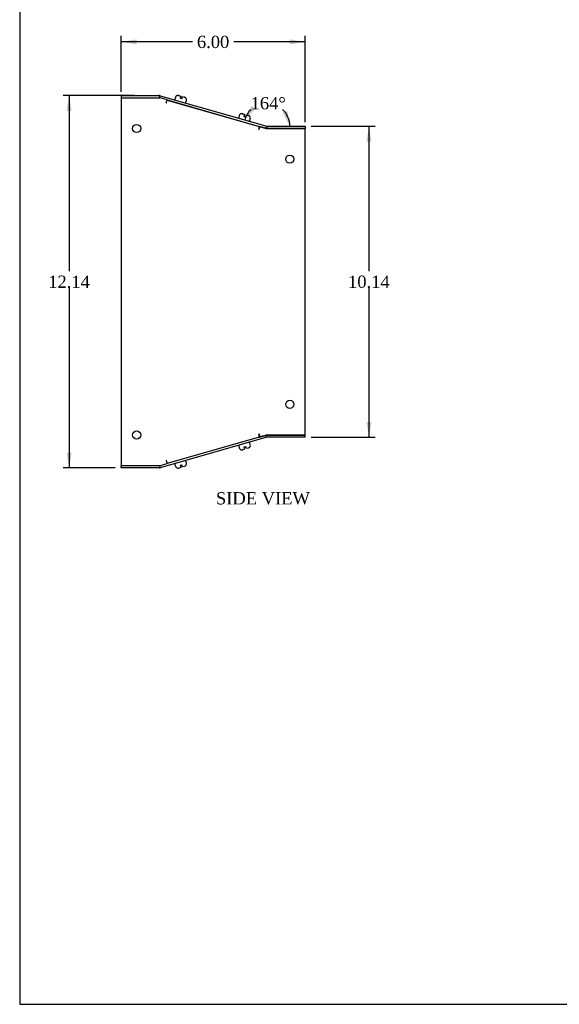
# Model space of a CAD drawing. Header units: inches. Extents: x 0.2 to 77.9, y -0.5 to 51.8.
# Tile 1 of 6: x 0.2 to 17.9, y 0.1 to 32.2. Entities that reach past the tile are written whole.
import ezdxf
from ezdxf.enums import TextEntityAlignment as Align

# ---------------------------------------------------------------- set-up
doc = ezdxf.new("R2010")
doc.units = ezdxf.units.IN
doc.header["$MEASUREMENT"] = 0
for name, color, linetype in [('COM55581-6', 7, 'Continuous'), ('COM55582-6', 7, 'Continuous'), ('Default', 7, 'Continuous'), ('SCS19491', 7, 'Continuous')]:
    doc.layers.add(name, color=color, linetype=linetype)
doc.styles.add('SEACAD_Times_New_Roman', font='times.ttf')
doc.dimstyles.new('HAMMOND_(STH_-_66x44)', dxfattribs={"dimtxt": 0.4, "dimasz": 0.5, "dimexe": 0.2, "dimexo": 0.2, "dimgap": 0.1, "dimtad": 0, "dimtih": 1, "dimtoh": 1, "dimzin": 0, "dimdsep": 46, "dimtxsty": 'SEACAD_Times_New_Roman', "dimblk1": '_SE_FILLED', "dimblk2": '_SE_FILLED', "dimsah": 1, "dimcen": 0.2, "dimadec": 0, "dimazin": 0, "dimtfac": 0.8, "dimtofl": 0, "dimtmove": 0, "dimatfit": 3, "dimfxl": 1, "dimtolj": 1, "dimtzin": 0, "dimarcsym": 0})

# ---------------------------------------------------------------- blocks, each defined once
blk = doc.blocks.new('SE1')
at = {"layer": 'COM55581-6', "color": 7, "linetype": 'Continuous'}
for p, q in [((3.555, 29.714), (3.555, 29.642)), ((3.555, 29.714), (4.797, 29.714)), ((3.555, 29.642), (4.797, 29.642)), ((4.802, 29.642), (4.812, 29.713)), ((4.807, 29.641), (4.802, 29.642)), ((4.808, 29.643), (4.827, 29.71)), ((4.827, 29.71), (4.812, 29.713)), ((4.827, 29.71), (8.302, 28.716)), ((5.05, 29.572), (8.283, 28.647)), ((8.283, 28.647), (8.297, 28.644)), ((8.302, 28.716), (8.284, 28.65)), ((8.307, 28.715), (8.298, 28.646)), ((8.302, 28.716), (8.307, 28.715)), ((8.312, 28.715), (9.555, 28.715)), ((8.312, 28.643), (9.555, 28.643)), ((9.555, 28.715), (9.555, 28.643)), ((8.283, 18.639), (5.05, 17.714)), ((8.297, 18.642), (8.283, 18.639)), ((8.302, 18.57), (8.284, 18.635)), ((8.307, 18.571), (8.298, 18.639)), ((9.555, 18.643), (8.312, 18.643)), ((9.555, 18.571), (9.555, 18.643)), ((8.302, 18.57), (4.827, 17.576)), ((8.307, 18.571), (8.302, 18.57)), ((9.555, 18.571), (8.312, 18.571)), ((3.555, 17.571), (3.555, 17.643)), ((4.797, 17.643), (3.555, 17.643)), ((4.797, 17.571), (3.555, 17.571)), ((4.802, 17.644), (4.807, 17.645)), ((4.802, 17.644), (4.812, 17.572)), ((4.808, 17.643), (4.827, 17.576)), ((4.812, 17.572), (4.827, 17.576))]:
    blk.add_line(p, q, dxfattribs=at)
for centre, radius, start, end in [((4.797, 29.606), 0.108, 82.02, 90), ((4.797, 29.606), 0.036, 82.02, 90), ((8.312, 28.751), 0.108, 262.02, 270), ((8.312, 28.751), 0.036, 262.02, 270), ((8.312, 18.535), 0.108, 90, 97.98), ((8.312, 18.535), 0.036, 90, 97.98), ((4.797, 17.679), 0.036, 270, 277.98), ((4.797, 17.679), 0.108, 270, 277.98)]:
    blk.add_arc(centre, radius, start, end, dxfattribs=at)
at = {"layer": 'COM55582-6', "color": 7, "linetype": 'Continuous'}
for p, q in [((3.555, 29.642), (3.555, 17.643)), ((4.797, 29.643), (4.812, 29.643)), ((4.812, 29.643), (4.827, 29.641)), ((5.051, 29.577), (4.827, 29.641)), ((5.024, 29.475), (5.051, 29.577)), ((5.05, 29.571), (8.051, 28.711)), ((5.024, 29.475), (5.024, 29.475)), ((8.051, 28.607), (8.078, 28.709)), ((8.051, 28.608), (8.051, 28.607)), ((8.057, 28.706), (8.058, 28.709)), ((8.058, 28.709), (8.065, 28.709)), ((8.302, 28.645), (8.078, 28.709)), ((8.307, 28.643), (8.302, 28.645)), ((8.312, 28.643), (8.307, 28.643)), ((9.555, 28.643), (8.312, 28.643)), ((9.555, 18.643), (9.555, 28.643)), ((8.051, 18.678), (8.051, 18.678)), ((8.051, 18.678), (8.078, 18.577)), ((8.078, 18.577), (8.302, 18.641)), ((8.302, 18.641), (8.307, 18.643)), ((8.307, 18.643), (8.312, 18.643)), ((8.312, 18.643), (9.555, 18.643)), ((8.051, 18.574), (5.05, 17.715)), ((8.057, 18.58), (8.058, 18.577)), ((8.058, 18.577), (8.065, 18.577)), ((4.827, 17.645), (5.051, 17.709)), ((5.024, 17.811), (5.051, 17.709)), ((5.024, 17.811), (5.024, 17.811)), ((4.812, 17.643), (4.797, 17.643)), ((4.827, 17.645), (4.812, 17.643))]:
    blk.add_line(p, q, dxfattribs=at)
for centre in [(4.055, 28.643), (9.055, 27.643), (9.055, 19.643), (4.055, 18.643)]:
    blk.add_circle(centre, 0.133, dxfattribs=at)
for centre, major_axis, start_param, end_param in [((4.995, 29.475), (-0.03, -0.104), -4.636579, -4.563841), ((8.021, 28.608), (-0.03, -0.104), 1.646606, 3.141655), ((8.021, 18.678), (-0.03, 0.104), 3.14153, 4.636579), ((4.995, 17.811), (-0.03, 0.104), 4.563841, 4.636579)]:
    blk.add_ellipse(centre, major_axis=major_axis, ratio=0.265091, start_param=start_param, end_param=end_param, dxfattribs=at)
at = {"layer": 'SCS19491', "color": 7, "linetype": 'Continuous'}
for p, q in [((5.319, 29.658), (5.303, 29.6)), ((5.404, 29.722), (5.406, 29.721)), ((5.406, 29.721), (5.438, 29.717)), ((5.438, 29.717), (5.433, 29.719)), ((5.438, 29.717), (5.496, 29.701)), ((5.496, 29.701), (5.475, 29.629)), ((5.533, 29.612), (5.475, 29.629)), ((5.533, 29.612), (5.553, 29.685)), ((5.553, 29.685), (5.613, 29.667)), ((5.614, 29.667), (5.613, 29.667)), ((5.64, 29.655), (5.638, 29.656)), ((5.663, 29.497), (5.68, 29.555)), ((5.365, 29.481), (5.365, 29.481)), ((5.548, 29.429), (5.548, 29.429)), ((7.405, 29.061), (7.388, 29.004)), ((7.49, 29.126), (7.491, 29.125)), ((7.491, 29.125), (7.524, 29.121)), ((7.524, 29.121), (7.518, 29.122)), ((7.524, 29.121), (7.581, 29.105)), ((7.581, 29.105), (7.56, 29.032)), ((7.618, 29.016), (7.56, 29.032)), ((7.618, 29.016), (7.639, 29.088)), ((7.639, 29.088), (7.699, 29.071)), ((7.699, 29.071), (7.699, 29.071)), ((7.726, 29.059), (7.724, 29.06)), ((7.749, 28.901), (7.765, 28.958)), ((7.451, 28.885), (7.45, 28.883)), ((7.633, 28.831), (7.633, 28.833)), ((7.45, 18.402), (7.451, 18.401)), ((7.633, 18.453), (7.633, 18.455)), ((7.765, 18.328), (7.749, 18.385)), ((7.388, 18.282), (7.405, 18.224)), ((7.489, 18.16), (7.491, 18.161)), ((7.581, 18.181), (7.518, 18.163)), ((7.56, 18.253), (7.618, 18.27)), ((7.56, 18.253), (7.581, 18.181)), ((7.639, 18.198), (7.618, 18.27)), ((7.699, 18.215), (7.639, 18.198)), ((7.724, 18.226), (7.699, 18.215)), ((7.725, 18.226), (7.724, 18.226)), ((5.303, 17.686), (5.319, 17.628)), ((5.365, 17.805), (5.365, 17.804)), ((5.475, 17.657), (5.533, 17.673)), ((5.553, 17.601), (5.533, 17.673)), ((5.548, 17.857), (5.548, 17.857)), ((5.68, 17.731), (5.663, 17.789)), ((5.404, 17.563), (5.406, 17.565)), ((5.496, 17.585), (5.433, 17.567)), ((5.475, 17.657), (5.496, 17.585)), ((5.614, 17.619), (5.553, 17.601)), ((5.638, 17.629), (5.614, 17.619)), ((5.639, 17.63), (5.638, 17.629))]:
    blk.add_line(p, q, dxfattribs=at)
for centre, radius, start, end in [((5.327, 29.593), 0.025, 164.04, 254.04), ((5.406, 29.633), 0.09, 90.8519, 164.04), ((5.407, 29.629), 0.0938, 73.9609, 91.9546), ((5.586, 29.573), 0.0981, 56.7736, 74.1606), ((5.593, 29.579), 0.09, 344.04, 59.0735), ((5.639, 29.504), 0.025, 254.04, 344.04), ((7.412, 28.997), 0.025, 164.04, 254.04), ((7.491, 29.037), 0.09, 90.8519, 164.04), ((7.493, 29.032), 0.0938, 73.9609, 91.9546), ((7.672, 28.977), 0.0981, 56.7736, 74.1606), ((7.679, 28.983), 0.09, 344.04, 59.0735), ((7.725, 28.907), 0.025, 254.04, 344.04), ((7.412, 18.289), 0.025, 105.96, 195.96), ((7.725, 18.378), 0.025, 15.96, 105.96), ((7.679, 18.303), 0.09, 300.9513, 15.96), ((7.491, 18.249), 0.09, 195.96, 269.1808), ((7.493, 18.253), 0.0938, 268.0454, 286.0391), ((5.327, 17.693), 0.025, 105.96, 195.96), ((5.639, 17.782), 0.025, 15.96, 105.96), ((5.593, 17.706), 0.09, 300.9513, 15.96), ((5.406, 17.653), 0.09, 195.96, 269.1808), ((5.407, 17.657), 0.0938, 268.0454, 286.0391)]:
    blk.add_arc(centre, radius, start, end, dxfattribs=at)
blk = doc.blocks.new('DMBLK176')
at = {"layer": 'Default', "linetype": 'Continuous', "transparency": 16777216}
for points in [[(4.055, 31.551), (3.555, 31.467), (4.055, 31.384)], [(9.055, 31.551), (9.055, 31.384), (9.555, 31.467)]]:
    blk.add_hatch(color=7, dxfattribs=at).paths.add_polyline_path(points)
at = {"layer": 'Default', "color": 7, "linetype": 'Continuous', "transparency": 16777216}
for p, q in [((3.555, 29.843), (3.555, 31.667)), ((9.555, 28.843), (9.555, 31.667)), ((5.884, 31.467), (3.555, 31.467)), ((9.555, 31.467), (7.226, 31.467))]:
    blk.add_line(p, q, dxfattribs=at)
at = {"layer": 'Default', "color": 7, "linetype": 'Continuous', "transparency": 16777216, "style": 'SEACAD_Times_New_Roman'}
blk.add_text('6.00', height=0.4, dxfattribs=at).set_placement((6.024, 31.667), align=Align.TOP_LEFT)
blk = doc.blocks.new('_SE_FILLED')
at = {"color": 0}
blk.add_line((0, 0), (-1, 0), dxfattribs=at)
blk.add_solid([(0, 0), (-1, -0.1665), (-1, 0.1665), (0, 0)], dxfattribs=at)
blk = doc.blocks.new('DMBLK177')
at = {"layer": 'Default', "linetype": 'Continuous', "transparency": 16777216}
for points in [[(1.769, 29.214), (1.935, 29.214), (1.852, 29.714)], [(1.769, 18.071), (1.852, 17.571), (1.935, 18.071)]]:
    blk.add_hatch(color=7, dxfattribs=at).paths.add_polyline_path(points)
at = {"layer": 'Default', "color": 7, "linetype": 'Continuous', "transparency": 16777216}
for p, q in [((3.976, 29.714), (1.652, 29.714)), ((1.852, 29.714), (1.852, 23.983)), ((1.852, 23.443), (1.852, 17.571)), ((3.355, 17.571), (1.652, 17.571))]:
    blk.add_line(p, q, dxfattribs=at)
at = {"layer": 'Default', "color": 7, "linetype": 'Continuous', "transparency": 16777216, "style": 'SEACAD_Times_New_Roman'}
blk.add_text('12.14', height=0.4, dxfattribs=at).set_placement((1.17, 23.843), align=Align.TOP_LEFT)
blk = doc.blocks.new('DMBLK178')
at = {"layer": 'Default', "linetype": 'Continuous', "transparency": 16777216}
for points in [[(11.724, 28.215), (11.641, 28.715), (11.557, 28.215)], [(11.724, 19.071), (11.557, 19.071), (11.641, 18.571)]]:
    blk.add_hatch(color=7, dxfattribs=at).paths.add_polyline_path(points)
at = {"layer": 'Default', "color": 7, "linetype": 'Continuous', "transparency": 16777216}
for p, q in [((9.755, 28.715), (11.841, 28.715)), ((11.641, 28.715), (11.641, 23.983)), ((11.641, 23.443), (11.641, 18.571)), ((9.755, 18.571), (11.841, 18.571))]:
    blk.add_line(p, q, dxfattribs=at)
at = {"layer": 'Default', "color": 7, "linetype": 'Continuous', "transparency": 16777216, "style": 'SEACAD_Times_New_Roman'}
blk.add_text('10.14', height=0.4, dxfattribs=at).set_placement((10.958, 23.843), align=Align.TOP_LEFT)
blk = doc.blocks.new('DMBLK179')
at = {"layer": 'Default', "linetype": 'Continuous', "transparency": 16777216}
for points in [[(7.802, 29.379), (7.583, 28.922), (7.938, 29.284)], [(8.819, 29.16), (9.06, 28.715), (8.976, 29.215)]]:
    blk.add_hatch(color=7, dxfattribs=at).paths.add_polyline_path(points)
at = {"layer": 'Default', "color": 7, "linetype": 'Continuous', "transparency": 16777216}
for start, end in [(132.8909, 164.04), (0, 47.1091)]:
    blk.add_arc((8.307, 28.715), 0.753, start, end, dxfattribs=at)
at = {"layer": 'Default', "color": 7, "linetype": 'Continuous', "transparency": 16777216, "style": 'SEACAD_Times_New_Roman'}
blk.add_text('164°', height=0.4, dxfattribs=at).set_placement((7.778, 29.667), align=Align.TOP_LEFT)
blk = doc.blocks.new('BORDER')
at = {"layer": 'Default', "color": 7, "linetype": 'Continuous'}
for p, q in [((-41.86, 27.86), (-41.86, 0)), ((-41.86, 0), (0, 0))]:
    blk.add_line(p, q, dxfattribs=at)

msp = doc.modelspace()

# ---------------------------------------------------------------- block references
at = {"layer": 'Default', "color": 7, "xscale": 1.855, "yscale": 1.855, "zscale": 1.855}
msp.add_blockref('BORDER', (77.888, 0.072), dxfattribs=at)
at = {"layer": 'Default'}
msp.add_blockref('SE1', (0, 0), dxfattribs=at)

# ---------------------------------------------------------------- texts
at = {"layer": 'Default', "color": 7, "linetype": 'Continuous', "style": 'SEACAD_Times_New_Roman'}
msp.add_text('SIDE VIEW', height=0.4, dxfattribs=at).set_placement((6.645, 16.779), align=Align.TOP_LEFT)

# ---------------------------------------------------------------- dimensions: what is measured, and where the dimension line sits
at = {"layer": 'Default', "color": 7, "linetype": 'Continuous'}
dim = msp.add_linear_dim(base=(3.555, 31.467), p1=(9.555, 28.643), p2=(3.555, 29.643), text='\\A1;<>', dimstyle='HAMMOND_(STH_-_66x44)', dxfattribs=at)
dim.commit()
dim.dimension.update_dxf_attribs({"geometry": 'DMBLK176', "text_midpoint": (6.555, 31.467), "dimtype": 160})
for base, p1, p2, angle, picture, middle, dimtype in [((1.852, 17.571), (4.176, 29.714), (3.555, 17.571), 90, 'DMBLK177', (1.852, 23.643), 160), ((11.641, 28.715), (9.555, 28.715), (9.555, 18.571), 270, 'DMBLK178', (11.641, 23.643), 161)]:
    dim = msp.add_linear_dim(base=base, p1=p1, p2=p2, angle=angle, text='\\A1;<>', dimstyle='HAMMOND_(STH_-_66x44)', dxfattribs=at)
    dim.commit()
    dim.dimension.update_dxf_attribs({"geometry": picture, "text_midpoint": middle, "dimtype": dimtype})
dim = msp.add_angular_dim_2l(base=(8.412, 29.461), line1=((8.307, 28.715), (9.555, 28.715)), line2=((8.307, 28.715), (4.827, 29.71)), text='\\A1;<>', dimstyle='HAMMOND_(STH_-_66x44)', dxfattribs=at)
dim.commit()
dim.dimension.update_dxf_attribs({"geometry": 'DMBLK179', "text_midpoint": (8.352, 29.467), "dimtype": 162})

doc.saveas('drawing.dxf')
